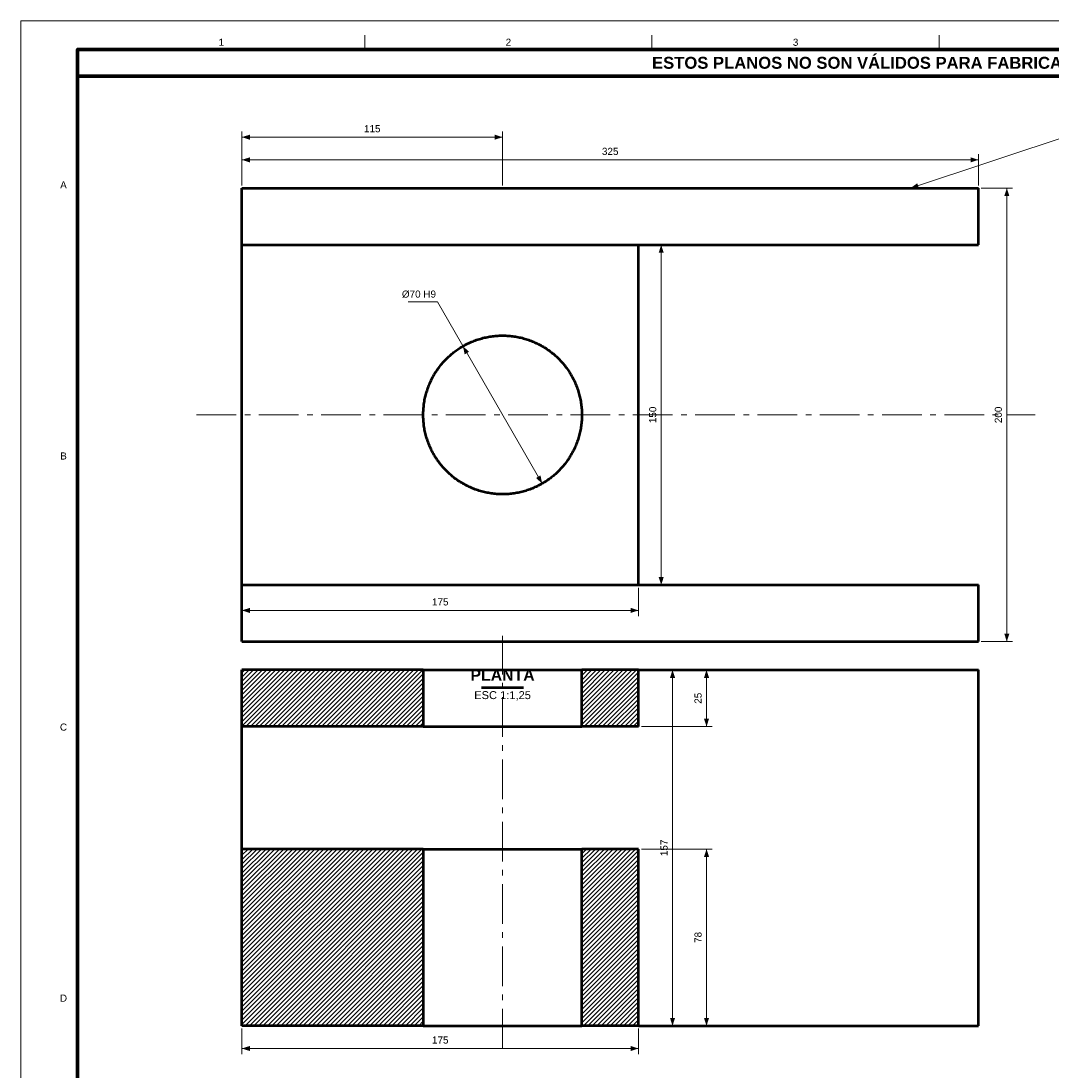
# Model space of a CAD drawing. Header units: millimetres. Extents: x 0 to 841, y 0 to 594.
# Tile 2 of 5: x 0 to 364, y 223 to 594. Entities that reach past the tile are written whole.
import ezdxf
from ezdxf.enums import TextEntityAlignment as Align

# ---------------------------------------------------------------- set-up
doc = ezdxf.new("R2010")
doc.units = ezdxf.units.MM
doc.linetypes.add('EJE', pattern=[22, 14, -3, 2, -3])
for name, color, linetype, lineweight in [('ACH', 7, 'CONTINUOUS', 13), ('COTA', 7, 'CONTINUOUS', 18), ('EJE', 7, 'EJE', 18), ('FINA', 7, 'CONTINUOUS', 18), ('MARCO', 7, 'CONTINUOUS', 70), ('TXT', 7, 'CONTINUOUS', 25), ('VIS', 7, 'CONTINUOUS', 50)]:
    doc.layers.add(name, color=color, linetype=linetype, lineweight=lineweight)
doc.styles.add('STD', font='LiberationSans-Regular.ttf')
doc.styles.add('STDB', font='LiberationSans-Bold.ttf')

msp = doc.modelspace()

# ---------------------------------------------------------------- hatches: boundary and pattern name
at = {"layer": 'ACH'}
h = msp.add_hatch(dxfattribs=at)
h.set_pattern_fill('ANSI31', scale=0.35)
h.paths.add_polyline_path([(142, 345), (78, 345), (78, 365), (142, 365)])
h = msp.add_hatch(dxfattribs=at)
h.set_pattern_fill('ANSI31', scale=0.35)
h.paths.add_polyline_path([(218, 345), (198, 345), (198, 365), (218, 365)])
h = msp.add_hatch(dxfattribs=at)
h.set_pattern_fill('ANSI31', scale=0.35)
h.paths.add_polyline_path([(142, 239.4), (78, 239.4), (78, 301.8), (142, 301.8)])
h = msp.add_hatch(dxfattribs=at)
h.set_pattern_fill('ANSI31', scale=0.35)
h.paths.add_polyline_path([(218, 239.4), (198, 239.4), (198, 301.8), (218, 301.8)])

# ---------------------------------------------------------------- linework, layer by layer
at = {"layer": 'COTA'}
for p, q in [((314, 535), (386, 559)), ((78, 536), (78, 555)), ((78, 553), (170, 553)), ((170, 536), (170, 555)), ((78, 536), (78, 547)), ((78, 545), (338, 545)), ((338, 536), (338, 547)), ((339, 535), (350, 535)), ((348, 375), (348, 535)), ((219, 515), (228, 515)), ((226, 395), (226, 515)), ((147, 494.84), (136.7, 494.84)), ((184, 430.75), (147, 494.84)), ((78, 394), (78, 384)), ((218, 394), (218, 384)), ((219, 395), (228, 395)), ((78, 386), (218, 386)), ((339, 375), (350, 375)), ((219, 365), (232, 365)), ((219, 365), (244, 365)), ((230, 239.4), (230, 365)), ((242, 345), (242, 365)), ((219, 345), (244, 345)), ((219, 301.8), (244, 301.8)), ((242, 239.4), (242, 301.8)), ((78, 238.4), (78, 229.4)), ((218, 238.4), (218, 229.4)), ((219, 239.4), (232, 239.4)), ((219, 239.4), (244, 239.4)), ((78, 231.4), (218, 231.4))]:
    msp.add_line(p, q, dxfattribs=at)
for points in [[(78, 553), (80.8, 552.1), (80.8, 553.9)], [(170, 553), (167.2, 553.9), (167.2, 552.1)], [(78, 545), (80.8, 544.1), (80.8, 545.9)], [(338, 545), (335.2, 545.9), (335.2, 544.1)], [(314, 535), (316.94, 535.03), (316.37, 536.74)], [(348, 535), (347.1, 532.2), (348.9, 532.2)], [(226, 515), (225.1, 512.2), (226.9, 512.2)], [(156, 479.25), (156.62, 476.37), (158.18, 477.27)], [(184, 430.75), (183.38, 433.63), (181.82, 432.73)], [(226, 395), (226.9, 397.8), (225.1, 397.8)], [(78, 386), (80.8, 385.1), (80.8, 386.9)], [(218, 386), (215.2, 386.9), (215.2, 385.1)], [(348, 375), (348.9, 377.8), (347.1, 377.8)], [(230, 365), (229.1, 362.2), (230.9, 362.2)], [(242, 365), (241.1, 362.2), (242.9, 362.2)], [(242, 345), (242.9, 347.8), (241.1, 347.8)], [(242, 301.8), (241.1, 299), (242.9, 299)], [(230, 239.4), (230.9, 242.2), (229.1, 242.2)], [(242, 239.4), (242.9, 242.2), (241.1, 242.2)], [(78, 231.4), (80.8, 230.5), (80.8, 232.3)], [(218, 231.4), (215.2, 232.3), (215.2, 230.5)]]:
    msp.add_solid(points, dxfattribs=at)
at = {"layer": 'EJE'}
for p, q in [((62, 455), (358, 455)), ((170, 231.4), (170, 377))]:
    msp.add_line(p, q, dxfattribs=at)
at = {"layer": 'FINA'}
for p, q in [((121.38, 584), (121.38, 589)), ((222.75, 584), (222.75, 589)), ((324.12, 584), (324.12, 589))]:
    msp.add_line(p, q, dxfattribs=at)
msp.add_lwpolyline([(0, 0), (841, 0), (841, 594), (0, 594)], close=True, dxfattribs=at)
at = {"layer": 'MARCO'}
for points in [[(20, 10), (831, 10), (831, 584), (20, 584)], [(20, 574.5), (831, 574.5), (831, 584), (20, 584)]]:
    msp.add_lwpolyline(points, close=True, dxfattribs=at)
at = {"layer": 'VIS'}
msp.add_line((162.56, 358.8), (177.44, 358.8), dxfattribs=at)
for points in [[(78, 515), (78, 535)], [(78, 535), (338, 535)], [(338, 515), (338, 535)], [(78, 515), (338, 515)], [(78, 395), (78, 515)], [(78, 515), (218, 515)], [(218, 395), (218, 515)], [(198, 455), (198, 454.52), (197.98, 454.04), (197.96, 453.56), (197.93, 453.08), (197.9, 452.6), (197.85, 452.12), (197.8, 451.64), (197.74, 451.17), (197.67, 450.69), (197.59, 450.22), (197.5, 449.74), (197.41, 449.27), (197.31, 448.8), (197.2, 448.34), (197.08, 447.87), (196.95, 447.41), (196.82, 446.94), (196.67, 446.48), (196.52, 446.03), (196.37, 445.57), (196.2, 445.12), (196.03, 444.67), (195.85, 444.23), (195.66, 443.79), (195.46, 443.35), (195.26, 442.91), (195.05, 442.48), (194.83, 442.05), (194.6, 441.63), (194.37, 441.21), (194.13, 440.79), (193.88, 440.38), (193.63, 439.97), (193.36, 439.57), (193.1, 439.17), (192.82, 438.78), (192.54, 438.39), (192.25, 438), (191.96, 437.62), (191.65, 437.25), (191.35, 436.88), (191.03, 436.52), (190.71, 436.16), (190.38, 435.8), (190.05, 435.46), (189.71, 435.12), (189.37, 434.78), (189.02, 434.45), (188.66, 434.13), (188.3, 433.81), (187.94, 433.5), (187.56, 433.19), (187.19, 432.9), (186.81, 432.6), (186.42, 432.32), (186.03, 432.04), (185.63, 431.77), (185.23, 431.5), (184.82, 431.25), (184.41, 431), (184, 430.75), (183.58, 430.51), (183.16, 430.28), (182.73, 430.06), (182.3, 429.85), (181.87, 429.64), (181.43, 429.44), (180.99, 429.25), (180.55, 429.06), (180.1, 428.89), (179.65, 428.72), (179.2, 428.55), (178.74, 428.4), (178.29, 428.25), (177.83, 428.12), (177.36, 427.99), (176.9, 427.86), (176.43, 427.75), (175.96, 427.64), (175.49, 427.54), (175.02, 427.45), (174.55, 427.37), (174.07, 427.3), (173.6, 427.23), (173.12, 427.17), (172.64, 427.12), (172.16, 427.08), (171.68, 427.05), (171.2, 427.03), (170.72, 427.01), (170.24, 427), (169.76, 427), (169.28, 427.01), (168.8, 427.03), (168.32, 427.05), (167.84, 427.08), (167.36, 427.12), (166.88, 427.17), (166.4, 427.23), (165.93, 427.3), (165.45, 427.37), (164.98, 427.45), (164.51, 427.54), (164.04, 427.64), (163.57, 427.75), (163.1, 427.86), (162.64, 427.99), (162.17, 428.12), (161.71, 428.25), (161.26, 428.4), (160.8, 428.55), (160.35, 428.72), (159.9, 428.89), (159.45, 429.06), (159.01, 429.25), (158.57, 429.44), (158.13, 429.64), (157.7, 429.85), (157.27, 430.06), (156.84, 430.28), (156.42, 430.51), (156, 430.75), (155.59, 431), (155.18, 431.25), (154.77, 431.5), (154.37, 431.77), (153.97, 432.04), (153.58, 432.32), (153.19, 432.6), (152.81, 432.9), (152.44, 433.19), (152.06, 433.5), (151.7, 433.81), (151.34, 434.13), (150.98, 434.45), (150.63, 434.78), (150.29, 435.12), (149.95, 435.46), (149.62, 435.8), (149.29, 436.16), (148.97, 436.52), (148.65, 436.88), (148.35, 437.25), (148.04, 437.62), (147.75, 438), (147.46, 438.39), (147.18, 438.78), (146.9, 439.17), (146.64, 439.57), (146.37, 439.97), (146.12, 440.38), (145.87, 440.79), (145.63, 441.21), (145.4, 441.63), (145.17, 442.05), (144.95, 442.48), (144.74, 442.91), (144.54, 443.35), (144.34, 443.79), (144.15, 444.23), (143.97, 444.67), (143.8, 445.12), (143.63, 445.57), (143.48, 446.03), (143.33, 446.48), (143.18, 446.94), (143.05, 447.41), (142.92, 447.87), (142.8, 448.34), (142.69, 448.8), (142.59, 449.27), (142.5, 449.74), (142.41, 450.22), (142.33, 450.69), (142.26, 451.17), (142.2, 451.64), (142.15, 452.12), (142.1, 452.6), (142.07, 453.08), (142.04, 453.56), (142.02, 454.04), (142, 454.52), (142, 455), (142, 455.48), (142.02, 455.96), (142.04, 456.44), (142.07, 456.92), (142.1, 457.4), (142.15, 457.88), (142.2, 458.36), (142.26, 458.83), (142.33, 459.31), (142.41, 459.78), (142.5, 460.26), (142.59, 460.73), (142.69, 461.2), (142.8, 461.66), (142.92, 462.13), (143.05, 462.59), (143.18, 463.06), (143.33, 463.52), (143.48, 463.97), (143.63, 464.43), (143.8, 464.88), (143.97, 465.33), (144.15, 465.77), (144.34, 466.21), (144.54, 466.65), (144.74, 467.09), (144.95, 467.52), (145.17, 467.95), (145.4, 468.37), (145.63, 468.79), (145.87, 469.21), (146.12, 469.62), (146.37, 470.03), (146.64, 470.43), (146.9, 470.83), (147.18, 471.22), (147.46, 471.61), (147.75, 472), (148.04, 472.38), (148.35, 472.75), (148.65, 473.12), (148.97, 473.48), (149.29, 473.84), (149.62, 474.2), (149.95, 474.54), (150.29, 474.88), (150.63, 475.22), (150.98, 475.55), (151.34, 475.87), (151.7, 476.19), (152.06, 476.5), (152.44, 476.81), (152.81, 477.1), (153.19, 477.4), (153.58, 477.68), (153.97, 477.96), (154.37, 478.23), (154.77, 478.5), (155.18, 478.75), (155.59, 479), (156, 479.25), (156.42, 479.49), (156.84, 479.72), (157.27, 479.94), (157.7, 480.15), (158.13, 480.36), (158.57, 480.56), (159.01, 480.75), (159.45, 480.94), (159.9, 481.11), (160.35, 481.28), (160.8, 481.45), (161.26, 481.6), (161.71, 481.75), (162.17, 481.88), (162.64, 482.01), (163.1, 482.14), (163.57, 482.25), (164.04, 482.36), (164.51, 482.46), (164.98, 482.55), (165.45, 482.63), (165.93, 482.7), (166.4, 482.77), (166.88, 482.83), (167.36, 482.88), (167.84, 482.92), (168.32, 482.95), (168.8, 482.97), (169.28, 482.99), (169.76, 483), (170.24, 483), (170.72, 482.99), (171.2, 482.97), (171.68, 482.95), (172.16, 482.92), (172.64, 482.88), (173.12, 482.83), (173.6, 482.77), (174.07, 482.7), (174.55, 482.63), (175.02, 482.55), (175.49, 482.46), (175.96, 482.36), (176.43, 482.25), (176.9, 482.14), (177.36, 482.01), (177.83, 481.88), (178.29, 481.75), (178.74, 481.6), (179.2, 481.45), (179.65, 481.28), (180.1, 481.11), (180.55, 480.94), (180.99, 480.75), (181.43, 480.56), (181.87, 480.36), (182.3, 480.15), (182.73, 479.94), (183.16, 479.72), (183.58, 479.49), (184, 479.25), (184.41, 479), (184.82, 478.75), (185.23, 478.5), (185.63, 478.23), (186.03, 477.96), (186.42, 477.68), (186.81, 477.4), (187.19, 477.1), (187.56, 476.81), (187.94, 476.5), (188.3, 476.19), (188.66, 475.87), (189.02, 475.55), (189.37, 475.22), (189.71, 474.88), (190.05, 474.54), (190.38, 474.2), (190.71, 473.84), (191.03, 473.48), (191.35, 473.12), (191.65, 472.75), (191.96, 472.38), (192.25, 472), (192.54, 471.61), (192.82, 471.22), (193.1, 470.83), (193.36, 470.43), (193.63, 470.03), (193.88, 469.62), (194.13, 469.21), (194.37, 468.79), (194.6, 468.37), (194.83, 467.95), (195.05, 467.52), (195.26, 467.09), (195.46, 466.65), (195.66, 466.21), (195.85, 465.77), (196.03, 465.33), (196.2, 464.88), (196.37, 464.43), (196.52, 463.97), (196.67, 463.52), (196.82, 463.06), (196.95, 462.59), (197.08, 462.13), (197.2, 461.66), (197.31, 461.2), (197.41, 460.73), (197.5, 460.26), (197.59, 459.78), (197.67, 459.31), (197.74, 458.83), (197.8, 458.36), (197.85, 457.88), (197.9, 457.4), (197.93, 456.92), (197.96, 456.44), (197.98, 455.96), (198, 455.48), (198, 455)], [(78, 375), (78, 395)], [(78, 395), (338, 395)], [(78, 395), (218, 395)], [(338, 375), (338, 395)], [(78, 375), (338, 375)], [(78, 345), (78, 365)], [(142, 365), (78, 365)], [(142, 365), (142.48, 365), (142.97, 365), (143.45, 365), (143.93, 365), (144.41, 365), (144.9, 365), (145.38, 365), (145.86, 365), (146.34, 365), (146.83, 365), (147.31, 365), (147.79, 365), (148.28, 365), (148.76, 365), (149.24, 365), (149.72, 365), (150.21, 365), (150.69, 365), (151.17, 365), (151.66, 365), (152.14, 365), (152.62, 365), (153.1, 365), (153.59, 365), (154.07, 365), (154.55, 365), (155.03, 365), (155.52, 365), (156, 365), (156.48, 365), (156.97, 365), (157.45, 365), (157.93, 365), (158.41, 365), (158.9, 365), (159.38, 365), (159.86, 365), (160.34, 365), (160.83, 365), (161.31, 365), (161.79, 365), (162.28, 365), (162.76, 365), (163.24, 365), (163.72, 365), (164.21, 365), (164.69, 365), (165.17, 365), (165.66, 365), (166.14, 365), (166.62, 365), (167.1, 365), (167.59, 365), (168.07, 365), (168.55, 365), (169.03, 365), (169.52, 365), (170, 365), (170.48, 365), (170.97, 365), (171.45, 365), (171.93, 365), (172.41, 365), (172.9, 365), (173.38, 365), (173.86, 365), (174.34, 365), (174.83, 365), (175.31, 365), (175.79, 365), (176.28, 365), (176.76, 365), (177.24, 365), (177.72, 365), (178.21, 365), (178.69, 365), (179.17, 365), (179.66, 365), (180.14, 365), (180.62, 365), (181.1, 365), (181.59, 365), (182.07, 365), (182.55, 365), (183.03, 365), (183.52, 365), (184, 365), (184.48, 365), (184.97, 365), (185.45, 365), (185.93, 365), (186.41, 365), (186.9, 365), (187.38, 365), (187.86, 365), (188.34, 365), (188.83, 365), (189.31, 365), (189.79, 365), (190.28, 365), (190.76, 365), (191.24, 365), (191.72, 365), (192.21, 365), (192.69, 365), (193.17, 365), (193.66, 365), (194.14, 365), (194.62, 365), (195.1, 365), (195.59, 365), (196.07, 365), (196.55, 365), (197.03, 365), (197.52, 365), (198, 365)], [(142, 365), (142, 345)], [(218, 365), (198, 365)], [(198, 345), (198, 365)], [(218, 365), (338, 365)], [(218, 345), (218, 365)], [(338, 239.4), (338, 365)], [(78, 301.8), (78, 345)], [(142, 345), (78, 345)], [(142, 345), (142.48, 345), (142.97, 345), (143.45, 345), (143.93, 345), (144.41, 345), (144.9, 345), (145.38, 345), (145.86, 345), (146.34, 345), (146.83, 345), (147.31, 345), (147.79, 345), (148.28, 345), (148.76, 345), (149.24, 345), (149.72, 345), (150.21, 345), (150.69, 345), (151.17, 345), (151.66, 345), (152.14, 345), (152.62, 345), (153.1, 345), (153.59, 345), (154.07, 345), (154.55, 345), (155.03, 345), (155.52, 345), (156, 345), (156.48, 345), (156.97, 345), (157.45, 345), (157.93, 345), (158.41, 345), (158.9, 345), (159.38, 345), (159.86, 345), (160.34, 345), (160.83, 345), (161.31, 345), (161.79, 345), (162.28, 345), (162.76, 345), (163.24, 345), (163.72, 345), (164.21, 345), (164.69, 345), (165.17, 345), (165.66, 345), (166.14, 345), (166.62, 345), (167.1, 345), (167.59, 345), (168.07, 345), (168.55, 345), (169.03, 345), (169.52, 345), (170, 345), (170.48, 345), (170.97, 345), (171.45, 345), (171.93, 345), (172.41, 345), (172.9, 345), (173.38, 345), (173.86, 345), (174.34, 345), (174.83, 345), (175.31, 345), (175.79, 345), (176.28, 345), (176.76, 345), (177.24, 345), (177.72, 345), (178.21, 345), (178.69, 345), (179.17, 345), (179.66, 345), (180.14, 345), (180.62, 345), (181.1, 345), (181.59, 345), (182.07, 345), (182.55, 345), (183.03, 345), (183.52, 345), (184, 345), (184.48, 345), (184.97, 345), (185.45, 345), (185.93, 345), (186.41, 345), (186.9, 345), (187.38, 345), (187.86, 345), (188.34, 345), (188.83, 345), (189.31, 345), (189.79, 345), (190.28, 345), (190.76, 345), (191.24, 345), (191.72, 345), (192.21, 345), (192.69, 345), (193.17, 345), (193.66, 345), (194.14, 345), (194.62, 345), (195.1, 345), (195.59, 345), (196.07, 345), (196.55, 345), (197.03, 345), (197.52, 345), (198, 345)], [(218, 345), (198, 345)], [(78, 239.4), (78, 301.8)], [(142, 301.8), (78, 301.8)], [(142, 301.8), (142.48, 301.8), (142.97, 301.8), (143.45, 301.8), (143.93, 301.8), (144.41, 301.8), (144.9, 301.8), (145.38, 301.8), (145.86, 301.8), (146.34, 301.8), (146.83, 301.8), (147.31, 301.8), (147.79, 301.8), (148.28, 301.8), (148.76, 301.8), (149.24, 301.8), (149.72, 301.8), (150.21, 301.8), (150.69, 301.8), (151.17, 301.8), (151.66, 301.8), (152.14, 301.8), (152.62, 301.8), (153.1, 301.8), (153.59, 301.8), (154.07, 301.8), (154.55, 301.8), (155.03, 301.8), (155.52, 301.8), (156, 301.8), (156.48, 301.8), (156.97, 301.8), (157.45, 301.8), (157.93, 301.8), (158.41, 301.8), (158.9, 301.8), (159.38, 301.8), (159.86, 301.8), (160.34, 301.8), (160.83, 301.8), (161.31, 301.8), (161.79, 301.8), (162.28, 301.8), (162.76, 301.8), (163.24, 301.8), (163.72, 301.8), (164.21, 301.8), (164.69, 301.8), (165.17, 301.8), (165.66, 301.8), (166.14, 301.8), (166.62, 301.8), (167.1, 301.8), (167.59, 301.8), (168.07, 301.8), (168.55, 301.8), (169.03, 301.8), (169.52, 301.8), (170, 301.8), (170.48, 301.8), (170.97, 301.8), (171.45, 301.8), (171.93, 301.8), (172.41, 301.8), (172.9, 301.8), (173.38, 301.8), (173.86, 301.8), (174.34, 301.8), (174.83, 301.8), (175.31, 301.8), (175.79, 301.8), (176.28, 301.8), (176.76, 301.8), (177.24, 301.8), (177.72, 301.8), (178.21, 301.8), (178.69, 301.8), (179.17, 301.8), (179.66, 301.8), (180.14, 301.8), (180.62, 301.8), (181.1, 301.8), (181.59, 301.8), (182.07, 301.8), (182.55, 301.8), (183.03, 301.8), (183.52, 301.8), (184, 301.8), (184.48, 301.8), (184.97, 301.8), (185.45, 301.8), (185.93, 301.8), (186.41, 301.8), (186.9, 301.8), (187.38, 301.8), (187.86, 301.8), (188.34, 301.8), (188.83, 301.8), (189.31, 301.8), (189.79, 301.8), (190.28, 301.8), (190.76, 301.8), (191.24, 301.8), (191.72, 301.8), (192.21, 301.8), (192.69, 301.8), (193.17, 301.8), (193.66, 301.8), (194.14, 301.8), (194.62, 301.8), (195.1, 301.8), (195.59, 301.8), (196.07, 301.8), (196.55, 301.8), (197.03, 301.8), (197.52, 301.8), (198, 301.8)], [(142, 301.8), (142, 239.4)], [(218, 301.8), (198, 301.8)], [(198, 239.4), (198, 301.8)], [(218, 239.4), (218, 301.8)], [(142, 239.4), (78, 239.4)], [(142, 239.4), (142.48, 239.4), (142.97, 239.4), (143.45, 239.4), (143.93, 239.4), (144.41, 239.4), (144.9, 239.4), (145.38, 239.4), (145.86, 239.4), (146.34, 239.4), (146.83, 239.4), (147.31, 239.4), (147.79, 239.4), (148.28, 239.4), (148.76, 239.4), (149.24, 239.4), (149.72, 239.4), (150.21, 239.4), (150.69, 239.4), (151.17, 239.4), (151.66, 239.4), (152.14, 239.4), (152.62, 239.4), (153.1, 239.4), (153.59, 239.4), (154.07, 239.4), (154.55, 239.4), (155.03, 239.4), (155.52, 239.4), (156, 239.4), (156.48, 239.4), (156.97, 239.4), (157.45, 239.4), (157.93, 239.4), (158.41, 239.4), (158.9, 239.4), (159.38, 239.4), (159.86, 239.4), (160.34, 239.4), (160.83, 239.4), (161.31, 239.4), (161.79, 239.4), (162.28, 239.4), (162.76, 239.4), (163.24, 239.4), (163.72, 239.4), (164.21, 239.4), (164.69, 239.4), (165.17, 239.4), (165.66, 239.4), (166.14, 239.4), (166.62, 239.4), (167.1, 239.4), (167.59, 239.4), (168.07, 239.4), (168.55, 239.4), (169.03, 239.4), (169.52, 239.4), (170, 239.4), (170.48, 239.4), (170.97, 239.4), (171.45, 239.4), (171.93, 239.4), (172.41, 239.4), (172.9, 239.4), (173.38, 239.4), (173.86, 239.4), (174.34, 239.4), (174.83, 239.4), (175.31, 239.4), (175.79, 239.4), (176.28, 239.4), (176.76, 239.4), (177.24, 239.4), (177.72, 239.4), (178.21, 239.4), (178.69, 239.4), (179.17, 239.4), (179.66, 239.4), (180.14, 239.4), (180.62, 239.4), (181.1, 239.4), (181.59, 239.4), (182.07, 239.4), (182.55, 239.4), (183.03, 239.4), (183.52, 239.4), (184, 239.4), (184.48, 239.4), (184.97, 239.4), (185.45, 239.4), (185.93, 239.4), (186.41, 239.4), (186.9, 239.4), (187.38, 239.4), (187.86, 239.4), (188.34, 239.4), (188.83, 239.4), (189.31, 239.4), (189.79, 239.4), (190.28, 239.4), (190.76, 239.4), (191.24, 239.4), (191.72, 239.4), (192.21, 239.4), (192.69, 239.4), (193.17, 239.4), (193.66, 239.4), (194.14, 239.4), (194.62, 239.4), (195.1, 239.4), (195.59, 239.4), (196.07, 239.4), (196.55, 239.4), (197.03, 239.4), (197.52, 239.4), (198, 239.4)], [(218, 239.4), (198, 239.4)], [(218, 239.4), (338, 239.4)]]:
    msp.add_lwpolyline(points, dxfattribs=at)

# ---------------------------------------------------------------- texts
at = {"layer": 'TXT'}
for s, height, style, p in [('1', 2.5, 'STD', (70.69, 586.5)), ('2', 2.5, 'STD', (172.06, 586.5)), ('3', 2.5, 'STD', (273.44, 586.5)), ('ESTOS PLANOS NO SON VÁLIDOS PARA FABRICACIÓN HASTA SU REVISIÓN Y APROBACIÓN POR UN INGENIERO CALCULISTA HABILITADO.', 4.2, 'STDB', (425.5, 579.25)), ('A', 2.5, 'STD', (15, 536.17)), ('B', 2.5, 'STD', (15, 440.5)), ('C', 2.5, 'STD', (15, 344.83)), ('D', 2.5, 'STD', (15, 249.17))]:
    msp.add_text(s, height=height, dxfattribs=dict(at, style=style)).set_placement(p, align=Align.MIDDLE_CENTER)
for s, height, style, p in [('115', 2.5, 'STD', (124, 554)), ('325', 2.5, 'STD', (208, 546)), ('175', 2.5, 'STD', (148, 387)), ('PLANTA', 4, 'STDB', (170, 360)), ('175', 2.5, 'STD', (148, 232.4))]:
    msp.add_text(s, height=height, dxfattribs=dict(at, style=style)).set_placement(p, align=Align.BOTTOM_CENTER)
at = {"layer": 'TXT', "style": 'STD'}
msp.add_text('Ø70 H9', height=2.5, dxfattribs=at).set_placement((146.5, 495.64), align=Align.BOTTOM_RIGHT)
for s, p in [('150', (225, 455)), ('200', (347, 455)), ('25', (241, 355)), ('157', (229, 302.2)), ('78', (241, 270.6))]:
    msp.add_text(s, height=2.5, rotation=90, dxfattribs=at).set_placement(p, align=Align.BOTTOM_CENTER)
msp.add_text('ESC 1:1,25', height=2.8, dxfattribs=at).set_placement((170, 357.5), align=Align.TOP_CENTER)

doc.saveas('drawing.dxf')
